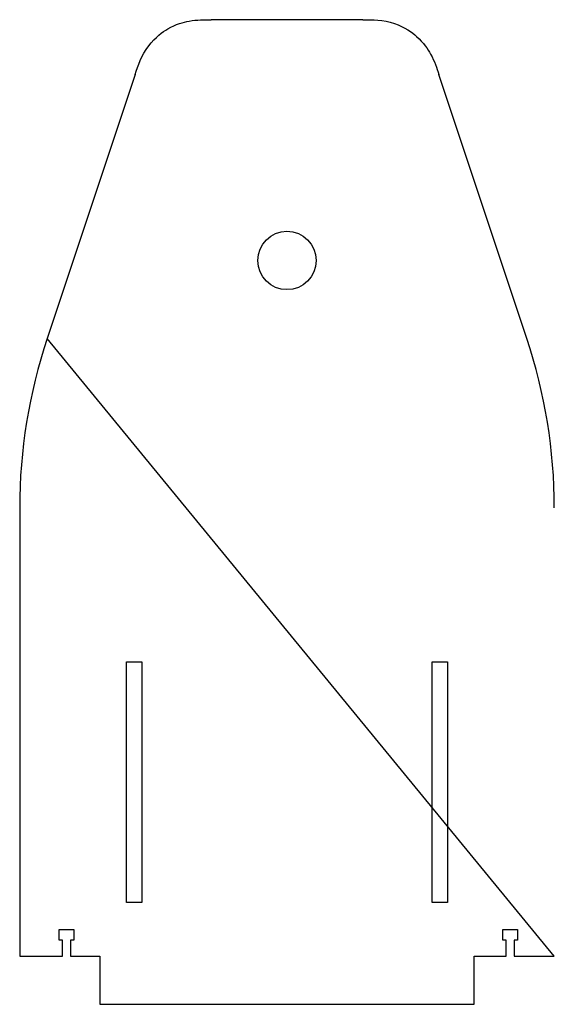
# Model space of a CAD drawing. Header units: millimetres. Extents: x -100 to 100, y 0 to 368.
import ezdxf

# ---------------------------------------------------------------- set-up
doc = ezdxf.new("R2010")
doc.units = ezdxf.units.MM
doc.layers.get('0').update_dxf_attribs({"linetype": 'CONTINUOUS'})

msp = doc.modelspace()

# ---------------------------------------------------------------- linework, layer by layer
for p, q in [((28.38, 368), (-28.38, 368)), ((-56.84, 347.49), (-89.74, 248.79)), ((89.74, 248.79), (56.84, 347.49))]:
    msp.add_line(p, q)
msp.add_lwpolyline([(82, 18), (82, 24), (80.75, 24), (80.75, 28), (86.25, 28), (86.25, 24), (85, 24), (85, 18), (100, 18), (-89.74, 248.79, 0.080612), (-100, 185.54), (-100, 18), (-84, 18), (-84, 24), (-85.25, 24), (-85.25, 28), (-79.75, 28), (-79.75, 24), (-81, 24), (-81, 18), (-70, 18), (-70, 0), (70, 0), (70, 18)], format="xyb", close=True)
for points in [[(-60, 38), (-60, 128), (-54.3, 128), (-54.3, 38)], [(60, 128), (60, 38), (54.3, 38), (54.3, 128)]]:
    msp.add_lwpolyline(points, close=True)
msp.add_circle((0, 278), 10.9)
msp.add_arc((-100, 185.54), 200, 0, 18.4349)
for points in [[(-56.84, 347.49), (-55.71, 350.88), (-54.45, 354.64), (-49.25, 361.51), (-46.47, 363.45), (-41.54, 366.33), (-38.71, 367.09), (-33.69, 368), (-30.97, 368), (-28.38, 368)], [(28.38, 368), (31.96, 368), (35.91, 368), (44.08, 365.24), (46.8, 363.22), (51.09, 359.44), (52.71, 357), (55.16, 352.53), (56.02, 349.94), (56.84, 347.49)]]:
    msp.add_open_spline(points, degree=3, knots=[0, 0, 0, 0, 1.074474, 1.074474, 2.052419, 2.052419, 3.620558, 3.620558, 5.785257, 5.785257, 5.785257, 5.785257])

doc.saveas('drawing.dxf')
